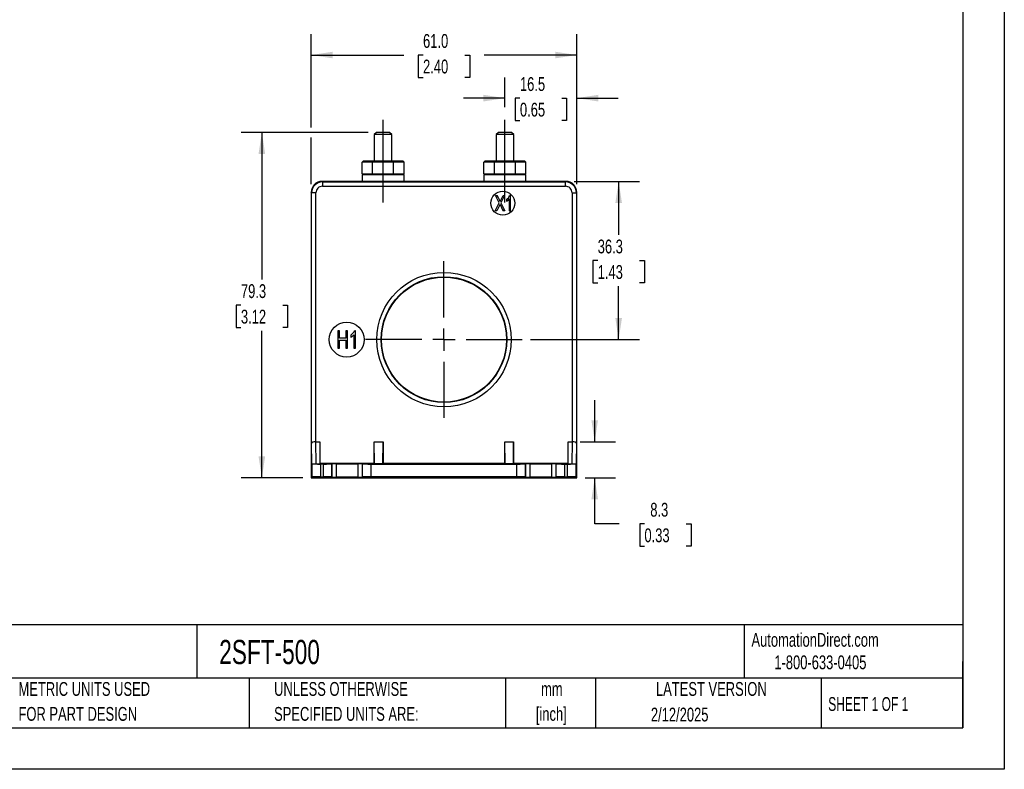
# Model space of a CAD drawing. Header units: millimetres. Extents: x 0 to 419, y 0 to 324.
# Tile 2 of 3: x 193 to 419, y 0 to 172. Entities that reach past the tile are written whole.
import ezdxf

# ---------------------------------------------------------------- set-up
doc = ezdxf.new("R2010")
doc.units = ezdxf.units.MM
doc.header["$LTSCALE"] = 1.5
doc.linetypes.add('CENTERX2', pattern=[20.32, 12.7, -2.54, 2.54, -2.54])
doc.layers.add('CENTER', color=40, linetype='CENTERX2')
doc.layers.add('DIMENSIONS', color=140, linetype='Continuous', lineweight=25)
doc.layers.add('TEXT', color=140, linetype='Continuous', lineweight=25)
doc.styles.add('SLDTEXTSTYLE0', font='TXT', dxfattribs={"width": 0.7})
doc.styles.add('SLDTEXTSTYLE1', font='TXT', dxfattribs={"width": 0.65})
doc.dimstyles.new('SLDDIMSTYLE0', dxfattribs={"dimtxt": 3.237012, "dimasz": 4.953, "dimexe": 0, "dimexo": 0.0625, "dimgap": 0.809253, "dimtad": 0, "dimtih": 1, "dimtoh": 1, "dimrnd": 1e-09, "dimzin": 12, "dimdsep": 46, "dimtxsty": 'SLDTEXTSTYLE0', "dimsah": 1, "dimcen": 0.09, "dimadec": 0, "dimazin": 3, "dimtfac": 1, "dimtmove": 0, "dimatfit": 0, "dimfxl": 0, "dimfrac": 2, "dimtolj": 1, "dimtzin": 12, "dimarcsym": 0})
doc.dimstyles.new('SLDDIMSTYLE1', dxfattribs={"dimtxt": 3.237012, "dimasz": 4.953, "dimexe": 0, "dimexo": 0.0625, "dimgap": 0.809253, "dimtad": 0, "dimtih": 1, "dimtoh": 1, "dimrnd": 1e-09, "dimzin": 4, "dimdsep": 46, "dimtxsty": 'SLDTEXTSTYLE0', "dimsah": 1, "dimcen": 0.09, "dimadec": 0, "dimazin": 1, "dimtfac": 1, "dimtofl": 0, "dimtmove": 0, "dimatfit": 3, "dimfxl": 0, "dimfrac": 2, "dimtolj": 1, "dimtzin": 12, "dimarcsym": 0})
doc.dimstyles.new('SLDDIMSTYLE3', dxfattribs={"dimtxt": 3.237012, "dimasz": 4.953, "dimexe": 0, "dimexo": 0.0625, "dimgap": 0.809253, "dimtad": 0, "dimtih": 1, "dimtoh": 1, "dimrnd": 1e-09, "dimzin": 12, "dimdsep": 46, "dimtxsty": 'SLDTEXTSTYLE0', "dimsah": 1, "dimcen": 0.09, "dimadec": 0, "dimazin": 3, "dimtfac": 1, "dimtofl": 0, "dimtmove": 0, "dimatfit": 3, "dimfxl": 0, "dimfrac": 2, "dimtolj": 1, "dimtzin": 12, "dimarcsym": 0})

# ---------------------------------------------------------------- blocks, each defined once
blk = doc.blocks.new('SW_NOTE_0_1')
at = {"layer": 'TEXT', "color": 0, "linetype": 'CENTERX2', "lineweight": 18, "char_height": 3.175, "attachment_point": 2, "style": 'SLDTEXTSTYLE0'}
for s, insert in [('mm', (4.27, 4.09)), ('[inch]', (4.14, -1.64))]:
    blk.add_mtext(s, dxfattribs=dict(at, insert=insert))
blk = doc.blocks.new('SW_NOTE_0_2')
at = {"layer": 'TEXT', "color": 0, "linetype": 'CENTERX2', "lineweight": 18, "char_height": 3.175, "attachment_point": 1, "style": 'SLDTEXTSTYLE0'}
for s, insert in [('UNLESS OTHERWISE', (0, 4.09)), ('SPECIFIED UNITS ARE:', (0, -1.64))]:
    blk.add_mtext(s, dxfattribs=dict(at, insert=insert))
blk = doc.blocks.new('SW_NOTE_0_6')
at = {"layer": 'TEXT', "color": 0, "linetype": 'CENTERX2', "lineweight": 18, "char_height": 3.175, "attachment_point": 1, "style": 'SLDTEXTSTYLE0'}
for s, insert in [('METRIC UNITS USED', (0, 4.09)), ('FOR PART DESIGN', (0, -1.64))]:
    blk.add_mtext(s, dxfattribs=dict(at, insert=insert))
blk = doc.blocks.new('_D_20')
at = {"layer": 'DIMENSIONS'}
for p, q in [((259.93, 147.38), (259.93, 168.78)), ((320.93, 134.39), (320.93, 168.78)), ((259.93, 164.01), (281.24, 164.01)), ((285.62, 164.01), (284.53, 164.01)), ((284.53, 164.01), (284.53, 158.87)), ((295.24, 164.01), (296.33, 164.01)), ((296.33, 164.01), (296.33, 158.87)), ((320.93, 164.01), (299.63, 164.01)), ((284.53, 158.87), (285.62, 158.87)), ((296.33, 158.87), (295.24, 158.87)), ((259.93, 134.39), (259.93, 145.1))]:
    blk.add_line(p, q, dxfattribs=at)
for points in [[(259.93, 164.01), (264.88, 163.25), (264.88, 164.77)], [(320.93, 164.01), (315.98, 164.77), (315.98, 163.25)]]:
    blk.add_solid(points, dxfattribs=at)
at = {"layer": 'DIMENSIONS', "char_height": 3.175, "attachment_point": 1, "style": 'SLDTEXTSTYLE0'}
for s, insert in [('61.0', (285.62, 168.83)), ('2.40', (285.62, 162.96))]:
    blk.add_mtext(s, dxfattribs=dict(at, insert=insert))
blk = doc.blocks.new('_D_21')
at = {"layer": 'DIMENSIONS'}
for p, q in [((304.43, 152.05), (304.43, 158.88)), ((320.93, 134.39), (320.93, 158.88)), ((304.43, 154.11), (294.91, 154.11)), ((307.87, 154.11), (306.78, 154.11)), ((306.78, 154.11), (306.78, 148.97)), ((317.49, 154.11), (318.58, 154.11)), ((318.58, 154.11), (318.58, 148.97)), ((320.93, 154.11), (330.46, 154.11)), ((306.78, 148.97), (307.87, 148.97)), ((318.58, 148.97), (317.49, 148.97))]:
    blk.add_line(p, q, dxfattribs=at)
for points in [[(304.43, 154.11), (299.48, 154.88), (299.48, 153.35)], [(320.93, 154.11), (325.88, 153.35), (325.88, 154.88)]]:
    blk.add_solid(points, dxfattribs=at)
at = {"layer": 'DIMENSIONS', "char_height": 3.175, "attachment_point": 1, "style": 'SLDTEXTSTYLE0'}
for s, insert in [('16.5', (307.87, 158.93)), ('0.65', (307.87, 153.06))]:
    blk.add_mtext(s, dxfattribs=dict(at, insert=insert))
blk = doc.blocks.new('_D_22')
at = {"layer": 'DIMENSIONS'}
for p, q in [((273.02, 146.24), (243.84, 146.24)), ((248.61, 146.24), (248.61, 112.45)), ((243.8, 106.58), (242.71, 106.58)), ((242.71, 106.58), (242.71, 101.43)), ((253.42, 106.58), (254.5, 106.58)), ((254.5, 106.58), (254.5, 101.43)), ((242.71, 101.43), (243.8, 101.43)), ((248.61, 66.92), (248.61, 100.71)), ((254.5, 101.43), (253.42, 101.43)), ((258.03, 66.92), (243.84, 66.92))]:
    blk.add_line(p, q, dxfattribs=at)
for points in [[(248.61, 146.24), (247.84, 141.29), (249.37, 141.29)], [(248.61, 66.92), (249.37, 71.87), (247.84, 71.87)]]:
    blk.add_solid(points, dxfattribs=at)
at = {"layer": 'DIMENSIONS', "char_height": 3.175, "attachment_point": 1, "style": 'SLDTEXTSTYLE0'}
for s, insert in [('79.3', (243.8, 111.39)), ('3.12', (243.8, 105.53))]:
    blk.add_mtext(s, dxfattribs=dict(at, insert=insert))
blk = doc.blocks.new('_D_23')
at = {"layer": 'DIMENSIONS'}
for p, q in [((325.04, 75.22), (325.04, 84.74)), ((321.74, 75.22), (329.8, 75.22)), ((322.84, 66.92), (329.8, 66.92)), ((325.04, 56.37), (325.04, 66.92)), ((330.63, 56.37), (325.04, 56.37)), ((336.46, 56.37), (335.37, 56.37)), ((335.37, 56.37), (335.37, 51.23)), ((346.08, 56.37), (347.16, 56.37)), ((347.16, 56.37), (347.16, 51.23)), ((335.37, 51.23), (336.46, 51.23)), ((347.16, 51.23), (346.08, 51.23))]:
    blk.add_line(p, q, dxfattribs=at)
for points in [[(325.04, 75.22), (325.8, 80.17), (324.28, 80.17)], [(325.04, 66.92), (324.28, 61.96), (325.8, 61.96)]]:
    blk.add_solid(points, dxfattribs=at)
at = {"layer": 'DIMENSIONS', "char_height": 3.175, "attachment_point": 1, "style": 'SLDTEXTSTYLE0'}
for s, insert in [('8.3', (337.8, 61.19)), ('0.33', (336.46, 55.32))]:
    blk.add_mtext(s, dxfattribs=dict(at, insert=insert))
blk = doc.blocks.new('_D_24')
at = {"layer": 'DIMENSIONS'}
for p, q in [((320.34, 134.99), (335.3, 134.99)), ((330.54, 134.99), (330.54, 122.7)), ((325.73, 116.83), (324.64, 116.83)), ((324.64, 116.83), (324.64, 111.68)), ((335.35, 116.83), (336.44, 116.83)), ((336.44, 116.83), (336.44, 111.68)), ((324.64, 111.68), (325.73, 111.68)), ((330.54, 98.67), (330.54, 110.96)), ((336.44, 111.68), (335.35, 111.68)), ((310.32, 98.67), (335.3, 98.67))]:
    blk.add_line(p, q, dxfattribs=at)
for points in [[(330.54, 134.99), (329.78, 130.04), (331.3, 130.04)], [(330.54, 98.67), (331.3, 103.62), (329.78, 103.62)]]:
    blk.add_solid(points, dxfattribs=at)
at = {"layer": 'DIMENSIONS', "char_height": 3.175, "attachment_point": 1, "style": 'SLDTEXTSTYLE0'}
for s, insert in [('36.3', (325.73, 121.64)), ('1.43', (325.73, 115.78))]:
    blk.add_mtext(s, dxfattribs=dict(at, insert=insert))
blk = doc.blocks.new('SW_CENTERMARKSYMBOL_3')
at = {"layer": 'CENTER', "color": 0}
for p, q in [((0, 5.08), (0, 17.99)), ((0, 0), (0, 2.54)), ((-5.08, 0), (-17.99, 0)), ((0, 0), (-2.54, 0)), ((0, 0), (0, -2.54)), ((0, 0), (2.54, 0)), ((5.08, 0), (17.99, 0)), ((0, -5.08), (0, -17.99))]:
    blk.add_line(p, q, dxfattribs=at)

msp = doc.modelspace()

# ---------------------------------------------------------------- linework, layer by layer
at = {"color": 7, "linetype": 'Continuous'}
for p, q in [((419.104, 323.854), (419.104, 0.004)), ((419.104, 0.004), (0.004, 0.004))]:
    msp.add_line(p, q, dxfattribs=at)
for p, q in [((274.925, 146.238), (274.425, 145.738)), ((274.425, 145.738), (274.425, 139.638)), ((276.431, 145.738), (274.425, 145.738)), ((276.431, 146.238), (274.925, 146.238)), ((277.938, 146.238), (276.431, 146.238)), ((278.438, 145.738), (276.431, 145.738)), ((278.438, 145.738), (277.938, 146.238)), ((278.438, 139.638), (278.438, 145.738)), ((302.925, 146.238), (302.425, 145.738)), ((302.425, 145.738), (302.425, 139.638)), ((304.431, 145.738), (302.425, 145.738)), ((304.431, 146.238), (302.925, 146.238)), ((305.938, 146.238), (304.431, 146.238)), ((306.438, 145.738), (304.431, 145.738)), ((306.438, 145.738), (305.938, 146.238)), ((306.438, 139.638), (306.438, 145.738)), ((271.606, 139.438), (271.837, 139.638)), ((274.019, 139.438), (271.606, 139.438)), ((271.606, 136.738), (271.606, 139.438)), ((274.134, 139.638), (271.837, 139.638)), ((274.019, 139.438), (274.134, 139.638)), ((274.019, 136.738), (274.019, 139.438)), ((278.844, 139.438), (274.019, 139.438)), ((278.728, 139.638), (274.134, 139.638)), ((278.844, 139.438), (278.728, 139.638)), ((281.025, 139.638), (278.728, 139.638)), ((278.844, 136.738), (278.844, 139.438)), ((281.256, 139.438), (278.844, 139.438)), ((281.256, 139.438), (281.025, 139.638)), ((281.256, 136.738), (281.256, 139.438)), ((299.606, 139.438), (299.837, 139.638)), ((302.019, 139.438), (299.606, 139.438)), ((299.606, 136.738), (299.606, 139.438)), ((302.134, 139.638), (299.837, 139.638)), ((302.019, 139.438), (302.134, 139.638)), ((302.019, 136.738), (302.019, 139.438)), ((306.844, 139.438), (302.019, 139.438)), ((306.728, 139.638), (302.134, 139.638)), ((306.844, 139.438), (306.728, 139.638)), ((309.025, 139.638), (306.728, 139.638)), ((306.844, 136.738), (306.844, 139.438)), ((309.256, 139.438), (306.844, 139.438)), ((309.256, 139.438), (309.025, 139.638)), ((309.256, 136.738), (309.256, 139.438)), ((271.606, 136.738), (274.019, 136.738)), ((271.606, 136.738), (271.837, 136.538)), ((281.181, 136.538), (271.681, 136.538)), ((271.681, 135.038), (271.681, 136.538)), ((274.019, 136.738), (274.134, 136.538)), ((274.019, 136.738), (278.844, 136.738)), ((278.844, 136.738), (278.728, 136.538)), ((278.844, 136.738), (281.256, 136.738)), ((281.256, 136.738), (281.025, 136.538)), ((281.181, 136.538), (281.181, 135.038)), ((299.606, 136.738), (302.019, 136.738)), ((299.606, 136.738), (299.837, 136.538)), ((299.681, 135.038), (299.681, 136.538)), ((309.181, 136.538), (299.681, 136.538)), ((302.019, 136.738), (302.134, 136.538)), ((302.019, 136.738), (306.844, 136.738)), ((306.844, 136.738), (306.728, 136.538)), ((306.844, 136.738), (309.256, 136.738)), ((309.256, 136.738), (309.025, 136.538)), ((309.181, 136.538), (309.181, 135.038)), ((262.431, 134.988), (262.529, 134.891)), ((273.681, 134.988), (262.431, 134.988)), ((262.529, 134.891), (262.529, 133.891)), ((262.529, 134.891), (318.333, 134.891)), ((262.529, 133.891), (318.333, 133.891)), ((271.681, 135.038), (281.181, 135.038)), ((273.681, 135.038), (273.681, 134.988)), ((279.181, 134.988), (279.181, 135.038)), ((301.681, 134.988), (279.181, 134.988)), ((299.681, 135.038), (309.181, 135.038)), ((301.681, 135.038), (301.681, 134.988)), ((307.181, 134.988), (307.181, 135.038)), ((318.431, 134.988), (307.181, 134.988)), ((318.333, 134.891), (318.431, 134.988)), ((318.333, 133.891), (318.333, 134.891)), ((259.931, 132.489), (259.931, 66.916)), ((260.029, 132.391), (259.931, 132.489)), ((260.029, 74.802), (260.029, 132.391)), ((261.029, 132.391), (260.029, 132.391)), ((261.029, 75.216), (261.029, 132.391)), ((303.117, 130.062), (302.292, 131.738)), ((302.292, 131.738), (302.673, 131.738)), ((304.334, 131.738), (303.484, 130.088)), ((303.985, 131.738), (304.334, 131.738)), ((305.681, 131.753), (305.489, 131.753)), ((305.681, 128.238), (305.681, 131.753)), ((319.833, 132.391), (320.833, 132.391)), ((319.833, 132.391), (319.833, 75.216)), ((320.833, 132.391), (320.931, 132.489)), ((320.833, 132.391), (320.833, 74.802)), ((320.931, 66.916), (320.931, 132.489)), ((302.181, 128.238), (303.117, 130.062)), ((303.174, 129.459), (302.566, 128.238)), ((303.484, 130.088), (304.4, 128.238)), ((304.79, 130.874), (304.79, 130.459)), ((305.384, 130.977), (305.384, 128.238)), ((302.566, 128.238), (302.181, 128.238)), ((304.4, 128.238), (304.004, 128.238)), ((305.384, 128.238), (305.681, 128.238)), ((266.455, 100.666), (266.081, 100.666)), ((266.081, 100.666), (266.081, 96.666)), ((266.455, 99.024), (266.455, 100.666)), ((267.921, 100.666), (267.921, 99.024)), ((268.295, 100.666), (267.921, 100.666)), ((268.295, 96.666), (268.295, 100.666)), ((269.042, 99.679), (269.042, 99.204)), ((269.735, 99.796), (269.735, 96.666)), ((270.081, 100.683), (269.857, 100.683)), ((270.081, 96.666), (270.081, 100.683)), ((267.921, 99.024), (266.455, 99.024)), ((266.455, 98.551), (267.921, 98.551)), ((266.455, 96.666), (266.455, 98.551)), ((267.921, 98.551), (267.921, 96.666)), ((266.081, 96.666), (266.455, 96.666)), ((267.921, 96.666), (268.295, 96.666)), ((269.735, 96.666), (270.081, 96.666)), ((260.069, 70.185), (260.029, 74.802)), ((261.031, 75.216), (261.029, 75.216)), ((261.075, 70.172), (261.031, 75.216)), ((261.031, 75.216), (261.931, 75.216)), ((261.931, 75.216), (261.887, 70.172)), ((261.931, 75.216), (261.931, 70.216)), ((274.431, 75.216), (276.431, 75.216)), ((274.475, 70.172), (274.431, 75.216)), ((274.431, 70.216), (274.431, 75.216)), ((276.387, 70.172), (276.431, 75.216)), ((276.431, 75.216), (276.431, 70.216)), ((304.475, 70.172), (304.431, 75.216)), ((304.431, 75.216), (306.431, 75.216)), ((304.431, 70.216), (304.431, 75.216)), ((306.387, 70.172), (306.431, 75.216)), ((306.431, 75.216), (306.431, 70.216)), ((318.975, 70.172), (318.931, 75.216)), ((318.931, 75.216), (319.831, 75.216)), ((318.931, 70.216), (318.931, 75.216)), ((319.831, 75.216), (319.787, 70.172)), ((319.833, 75.216), (319.831, 75.216)), ((320.833, 74.802), (320.793, 70.185)), ((260.134, 70.12), (260.069, 70.185)), ((260.134, 67.119), (260.134, 70.12)), ((261.075, 70.172), (261.887, 70.172)), ((261.931, 70.216), (261.887, 70.172)), ((274.431, 70.216), (261.931, 70.216)), ((262.67, 70.103), (262.134, 70.103)), ((262.134, 67.136), (262.134, 70.103)), ((262.67, 70.103), (262.67, 67.136)), ((264.67, 70.12), (264.722, 70.172)), ((264.67, 67.119), (264.67, 70.12)), ((265.731, 70.181), (264.722, 70.172)), ((264.722, 67.067), (264.722, 70.172)), ((265.731, 70.181), (270.631, 70.181)), ((265.731, 67.058), (265.731, 70.181)), ((271.64, 70.172), (270.631, 70.181)), ((270.631, 70.181), (270.631, 67.058)), ((271.64, 70.172), (271.692, 70.12)), ((271.64, 70.172), (271.64, 67.067)), ((271.692, 67.119), (271.692, 70.12)), ((273.692, 70.103), (307.17, 70.103)), ((273.692, 67.136), (273.692, 70.103)), ((274.475, 70.172), (274.431, 70.216)), ((276.387, 70.172), (274.475, 70.172)), ((276.431, 70.216), (276.387, 70.172)), ((304.431, 70.216), (276.431, 70.216)), ((304.475, 70.172), (304.431, 70.216)), ((306.387, 70.172), (304.475, 70.172)), ((306.431, 70.216), (306.387, 70.172)), ((318.931, 70.216), (306.431, 70.216)), ((307.17, 67.136), (307.17, 70.103)), ((309.17, 70.12), (309.222, 70.172)), ((309.17, 67.119), (309.17, 70.12)), ((310.231, 70.181), (309.222, 70.172)), ((309.222, 67.067), (309.222, 70.172)), ((310.231, 70.181), (315.131, 70.181)), ((310.231, 67.058), (310.231, 70.181)), ((316.14, 70.172), (315.131, 70.181)), ((315.131, 70.181), (315.131, 67.058)), ((316.14, 70.172), (316.192, 70.12)), ((316.14, 70.172), (316.14, 67.067)), ((316.192, 67.119), (316.192, 70.12)), ((318.192, 70.103), (318.729, 70.103)), ((318.192, 67.136), (318.192, 70.103)), ((318.729, 70.103), (318.729, 67.136)), ((318.975, 70.172), (318.931, 70.216)), ((318.975, 70.172), (319.787, 70.172)), ((320.793, 70.185), (320.729, 70.12)), ((320.729, 70.12), (320.729, 67.119)), ((260.134, 67.119), (259.931, 66.916)), ((259.931, 66.916), (320.931, 66.916)), ((262.134, 67.136), (262.67, 67.136)), ((264.722, 67.067), (264.67, 67.119)), ((264.722, 67.067), (265.731, 67.058)), ((270.631, 67.058), (265.731, 67.058)), ((270.631, 67.058), (271.64, 67.067)), ((271.692, 67.119), (271.64, 67.067)), ((307.17, 67.136), (273.692, 67.136)), ((309.222, 67.067), (309.17, 67.119)), ((309.222, 67.067), (310.231, 67.058)), ((315.131, 67.058), (310.231, 67.058)), ((315.131, 67.058), (316.14, 67.067)), ((316.192, 67.119), (316.14, 67.067)), ((318.192, 67.136), (318.729, 67.136)), ((320.729, 67.119), (320.931, 66.916))]:
    msp.add_line(p, q)
at = {"flags": 128}
for points in [[(303.307, 130.411), (303.676, 131.146), (303.985, 131.738)], [(303.289, 129.721), (303.213, 129.545), (303.174, 129.459)], [(304.79, 130.459), (305.143, 130.716), (305.384, 130.977)]]:
    msp.add_lwpolyline(points, dxfattribs=at)
for centre, radius in [((303.931, 129.988), 2.75), ((290.431, 98.665), 15.448), ((290.431, 98.666), 14.448), ((290.431, 98.666), 14.35), ((268.081, 98.666), 4)]:
    msp.add_circle(centre, radius)
for centre, radius, start, end in [((262.529, 132.391), 2.5, 90.00175, 179.99825), ((262.529, 132.391), 1.5, 89.99927, 180.00073), ((318.333, 132.391), 2.5, 0.00175, 89.99825), ((318.333, 132.391), 1.5, 359.99927, 90.00073), ((281.823, 120.968), 23.468, 23.72654, 27.31955), ((303.762, 132.41), 1.848, 303.77298, 339.15104), ((360.305, 156.306), 62.91, 204.9979, 206.49721), ((267.885, 101.452), 2.117, 303.12219, 338.692), ((267.89, 101.255), 2.352, 299.31802, 321.65052)]:
    msp.add_arc(centre, radius, start, end)
for centre, major_axis, ratio, start_param, end_param in [((262.431, 132.488), (1.768, -1.768), 0.9999239, 2.3562326, 3.9269527), ((276.431, 134.988), (2.75, 0), 0.0087269, 3.1415927, 6.2831853), ((304.431, 134.988), (2.75, 0), 0.0087269, 3.1415927, 6.2831853), ((318.431, 132.488), (-1.768, -1.768), 0.9999239, 2.3562326, 3.9269527), ((261.029, 74.802), (1, 0.004), 0.4142024, 1.568989, 3.1310587), ((319.833, 74.802), (1, -0.004), 0.4142024, 0.010534, 1.5726036), ((261.069, 70.185), (1, 0), 0.0124496, 3.1540435, 4.7186692), ((262.134, 70.12), (2, 0), 0.0087269, 3.1503193, 4.712389), ((262.67, 70.12), (2, 0), 0.0087269, 4.712389, 6.2744587), ((273.692, 70.12), (2, 0), 0.0087269, 3.1503193, 4.712389), ((307.17, 70.12), (2, 0), 0.0087269, 4.712389, 6.2744587), ((318.192, 70.12), (2, 0), 0.0087269, 3.1503193, 4.712389), ((318.729, 70.12), (2, 0), 0.0087269, 4.712389, 6.2744587), ((319.793, 70.185), (1, 0), 0.0124496, 4.7061087, 6.2707344), ((262.134, 67.119), (2, 0), 0.0087269, 1.5707963, 3.132866), ((262.67, 67.119), (2, 0), 0.0087269, 0.0087266, 1.5707963), ((273.692, 67.119), (2, 0), 0.0087269, 1.5707963, 3.132866), ((307.17, 67.119), (2, 0), 0.0087269, 0.0087266, 1.5707963), ((318.192, 67.119), (2, 0), 0.0087269, 1.5707963, 3.132866), ((318.729, 67.119), (2, 0), 0.0087269, 0.0087266, 1.5707963)]:
    msp.add_ellipse(centre, major_axis=major_axis, ratio=ratio, start_param=start_param, end_param=end_param)
at = {"layer": 'CENTER'}
for p, q in [((276.431, 130.113), (276.431, 149.827)), ((304.431, 130.113), (304.431, 150.144))]:
    msp.add_line(p, q, dxfattribs=at)
at = {"layer": 'TEXT'}
for p, q in [((409.575, 314.325), (409.575, 9.525)), ((409.575, 33.189), (9.525, 33.189)), ((233.638, 33.189), (233.638, 20.955)), ((359.363, 33.189), (359.363, 20.955)), ((409.575, 9.525), (409.575, 24.765)), ((409.575, 20.955), (9.525, 20.955)), ((245.67, 20.955), (245.67, 9.525)), ((304.536, 20.955), (304.536, 9.525)), ((325.218, 20.955), (325.218, 9.525)), ((377.023, 20.955), (377.023, 9.525)), ((9.525, 9.525), (409.575, 9.525))]:
    msp.add_line(p, q, dxfattribs=at)

# ---------------------------------------------------------------- block references
at = {"layer": 'CENTER'}
msp.add_blockref('SW_CENTERMARKSYMBOL_3', (290.431, 98.666), dxfattribs=at)
at = {"layer": 'TEXT', "linetype": 'CENTERX2', "lineweight": 18}
for name, p in [('SW_NOTE_0_6', (192.718, 15.953)), ('SW_NOTE_0_2', (251.412, 15.953)), ('SW_NOTE_0_1', (310.929, 15.949))]:
    msp.add_blockref(name, p, dxfattribs=at)

# ---------------------------------------------------------------- texts
for s, insert, char_height, attachment_point, style in [('2SFT-500', (238.812, 29.714), 5.5562, 1, 'SLDTEXTSTYLE0'), ('AutomationDirect.com', (361.042, 31.315), 3.175, 1, 'SLDTEXTSTYLE0'), ('1-800-633-0405', (366.287, 26.156), 3.175, 1, 'SLDTEXTSTYLE0'), ('LATEST VERSION', (351.828, 20.046), 3.175, 2, 'SLDTEXTSTYLE0'), ('SHEET 1 OF 1', (378.662, 16.577), 3.175, 1, 'SLDTEXTSTYLE1'), ('2/12/2025', (344.552, 14.161), 3.175, 2, 'SLDTEXTSTYLE0')]:
    msp.add_mtext(s, dxfattribs=dict(at, insert=insert, char_height=char_height, attachment_point=attachment_point, style=style))

# ---------------------------------------------------------------- dimensions: what is measured, and where the dimension line sits
at = {"layer": 'DIMENSIONS'}
for base, p1, dimstyle, picture, middle in [((320.931, 164.013), (259.931, 132.489), 'SLDDIMSTYLE1', '_D_20', (290.431, 164.013)), ((320.931, 154.115), (304.431, 150.144), 'SLDDIMSTYLE0', '_D_21', (312.681, 154.115))]:
    dim = msp.add_linear_dim(base=base, p1=p1, p2=(320.931, 132.489), dimstyle=dimstyle, dxfattribs=at)
    dim.commit()
    dim.dimension.update_dxf_attribs({"geometry": picture, "text_midpoint": middle, "dimtype": 160})
for base, p1, p2, dimstyle, picture, middle in [((248.606, 66.916), (274.925, 146.238), (259.931, 66.916), 'SLDDIMSTYLE3', '_D_22', (248.606, 106.577)), ((330.538, 98.666), (318.431, 134.988), (308.419, 98.666), 'SLDDIMSTYLE3', '_D_24', (330.538, 116.827)), ((325.042, 66.916), (319.831, 75.216), (320.931, 66.916), 'SLDDIMSTYLE0', '_D_23', (325.042, 56.374))]:
    dim = msp.add_linear_dim(base=base, p1=p1, p2=p2, angle=90, dimstyle=dimstyle, dxfattribs=at)
    dim.commit()
    dim.dimension.update_dxf_attribs({"geometry": picture, "text_midpoint": middle, "dimtype": 160})

doc.saveas('drawing.dxf')
